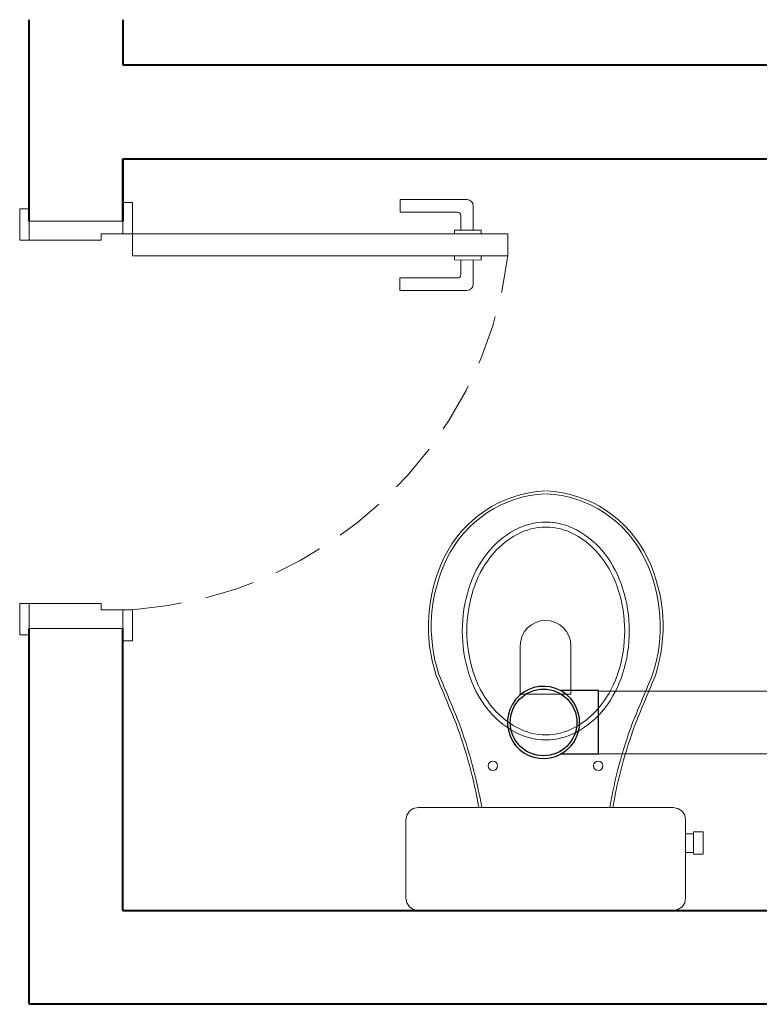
# Model space of a CAD drawing. Header units: millimetres. Extents: x 7756.9 to 7779.8, y 6827.8 to 6848.8.
# Tile 1 of 6: x 7756.9 to 7761.6, y 6840.9 to 6847.1. Entities that reach past the tile are written whole.
import ezdxf

# ---------------------------------------------------------------- set-up
doc = ezdxf.new("R2010")
doc.units = ezdxf.units.MM
doc.header["$MEASUREMENT"] = 0
doc.linetypes.add('HIDDEN2', pattern=[0.47625, 0.3175, -0.15875])
for name, color, linetype, lineweight in [('MB_ALVENARIA', 7, 'Continuous', 40), ('MB_ESQUADRIA', 7, 'Continuous', 5), ('MB_MOBILIÁRIO', 8, 'Continuous', 13), ('TQ-Condutos', 3, 'Continuous', 5)]:
    doc.layers.add(name, color=color, linetype=linetype, lineweight=lineweight)
doc.layers.add('Simbolos', color=5, linetype='Continuous')
doc.layers.add('Simbolos_int', color=2, linetype='Continuous')

msp = doc.modelspace()

# ---------------------------------------------------------------- linework, layer by layer
at = {"layer": 'MB_ALVENARIA'}
for p, q in [((7756.9606, 6845.8514), (7756.9606, 6847.1389)), ((7757.5606, 6847.1389), (7757.5606, 6846.8514)), ((7757.5606, 6846.2514), (7757.5606, 6845.8515))]:
    msp.add_line(p, q, dxfattribs=at)
for points in [[(7757.5606, 6846.8514), (7775.1606, 6846.8514)], [(7757.5606, 6846.2514), (7762.9606, 6846.2514)], [(7757.5606, 6845.8515), (7757.5606, 6846.2514)], [(7756.9606, 6840.8514), (7756.9606, 6840.8514), (7756.9606, 6843.2514)], [(7757.5606, 6841.4514), (7757.5606, 6843.2514)], [(7757.5606, 6841.4514), (7762.9606, 6841.4514)], [(7762.9606, 6840.8514), (7756.9606, 6840.8514)]]:
    msp.add_lwpolyline(points, dxfattribs=at)
at = {"layer": 'MB_ESQUADRIA'}
for p, q in [((7759.3309, 6845.9899), (7759.3308, 6845.9099)), ((7759.3309, 6845.9899), (7759.3308, 6845.9099)), ((7759.7589, 6845.9897), (7759.3309, 6845.9899)), ((7759.7589, 6845.9897), (7759.3309, 6845.9899)), ((7759.7988, 6845.7951), (7759.7988, 6845.9497)), ((7759.7988, 6845.7951), (7759.7988, 6845.9497)), ((7756.9606, 6845.7315), (7756.9606, 6845.8715)), ((7756.9606, 6845.7315), (7756.9606, 6845.8715)), ((7756.9606, 6845.7315), (7756.9606, 6845.8715)), ((7756.9606, 6845.7315), (7756.9606, 6845.8715)), ((7757.5606, 6845.7712), (7757.5606, 6845.8713)), ((7757.5606, 6845.7712), (7757.5606, 6845.8713)), ((7757.5606, 6845.7712), (7757.5606, 6845.8713)), ((7757.5606, 6845.7712), (7757.5606, 6845.8713)), ((7759.3308, 6845.9099), (7759.6988, 6845.9097)), ((7759.3308, 6845.9099), (7759.6988, 6845.9097)), ((7759.7188, 6845.8897), (7759.7188, 6845.7952)), ((7759.7188, 6845.8897), (7759.7188, 6845.7952)), ((7757.5606, 6845.8514), (7756.9606, 6845.8514)), ((7759.6785, 6845.7952), (7759.6785, 6845.7698)), ((7759.849, 6845.7951), (7759.6785, 6845.7952)), ((7759.6785, 6845.7952), (7759.6785, 6845.7698)), ((7759.849, 6845.7951), (7759.6785, 6845.7952)), ((7759.849, 6845.7697), (7759.849, 6845.7951)), ((7759.849, 6845.7697), (7759.849, 6845.7951)), ((7757.4205, 6845.7313), (7756.9606, 6845.7315)), ((7757.4205, 6845.7313), (7756.9606, 6845.7315)), ((7757.4205, 6845.7313), (7756.9606, 6845.7315)), ((7757.4205, 6845.7313), (7756.9606, 6845.7315)), ((7757.4206, 6845.7713), (7757.4205, 6845.7313)), ((7757.4206, 6845.7713), (7757.4205, 6845.7313)), ((7757.4206, 6845.7713), (7757.4205, 6845.7313)), ((7757.4206, 6845.7713), (7757.4205, 6845.7313)), ((7757.4206, 6845.7713), (7757.5606, 6845.7713)), ((7757.4206, 6845.7713), (7757.5606, 6845.7713)), ((7757.4206, 6845.7713), (7757.5606, 6845.7713)), ((7757.4206, 6845.7713), (7757.5606, 6845.7713)), ((7759.6784, 6845.6044), (7759.6784, 6845.6298)), ((7759.6784, 6845.6044), (7759.6784, 6845.6298)), ((7759.8489, 6845.6043), (7759.6784, 6845.6044)), ((7759.8489, 6845.6043), (7759.6784, 6845.6044)), ((7759.7186, 6845.5098), (7759.7187, 6845.6044)), ((7759.7186, 6845.5098), (7759.7187, 6845.6044)), ((7759.7987, 6845.6043), (7759.7986, 6845.4498)), ((7759.7987, 6845.6043), (7759.7986, 6845.4498)), ((7759.8489, 6845.6297), (7759.8489, 6845.6043)), ((7759.8489, 6845.6297), (7759.8489, 6845.6043)), ((7759.3306, 6845.41), (7759.3306, 6845.49)), ((7759.3306, 6845.49), (7759.6986, 6845.4898)), ((7759.3306, 6845.41), (7759.3306, 6845.49)), ((7759.3306, 6845.49), (7759.6986, 6845.4898)), ((7759.7586, 6845.4098), (7759.3306, 6845.41)), ((7759.7586, 6845.4098), (7759.3306, 6845.41)), ((7757.4205, 6843.4113), (7756.9606, 6843.411)), ((7757.4205, 6843.4113), (7756.9606, 6843.411)), ((7756.9606, 6843.411), (7756.9606, 6843.271)), ((7756.9606, 6843.411), (7756.9606, 6843.271)), ((7757.4206, 6843.3713), (7757.4205, 6843.4113)), ((7757.4206, 6843.3713), (7757.4205, 6843.4113)), ((7757.4206, 6843.3713), (7757.5606, 6843.3713)), ((7757.4206, 6843.3713), (7757.5606, 6843.3713)), ((7757.5606, 6843.3714), (7757.5606, 6843.2713)), ((7757.5606, 6843.3714), (7757.5606, 6843.2713))]:
    msp.add_line(p, q, dxfattribs=at)
for points in [[(7756.9606, 6845.7315), (7756.9006, 6845.7315), (7756.9006, 6845.9315), (7756.9606, 6845.9315), (7756.9606, 6845.8715)], [(7756.9606, 6845.7315), (7756.9006, 6845.7315), (7756.9006, 6845.9315), (7756.9606, 6845.9315), (7756.9606, 6845.8715)], [(7756.9606, 6845.7315), (7756.9006, 6845.7315), (7756.9006, 6845.9315), (7756.9606, 6845.9315), (7756.9606, 6845.8715)], [(7756.9606, 6845.7315), (7756.9006, 6845.7315), (7756.9006, 6845.9315), (7756.9606, 6845.9315), (7756.9606, 6845.8715)], [(7757.5606, 6845.8713), (7757.5606, 6845.9712), (7757.6206, 6845.9712), (7757.6206, 6845.7712), (7757.5606, 6845.7712), (7757.5606, 6845.7713)], [(7757.5606, 6845.8713), (7757.5606, 6845.9712), (7757.6206, 6845.9712), (7757.6206, 6845.7712), (7757.5606, 6845.7712), (7757.5606, 6845.7713)], [(7757.5606, 6845.8713), (7757.5606, 6845.9712), (7757.6206, 6845.9712), (7757.6206, 6845.7712), (7757.5606, 6845.7712), (7757.5606, 6845.7713)], [(7757.5606, 6845.8713), (7757.5606, 6845.9712), (7757.6206, 6845.9712), (7757.6206, 6845.7712), (7757.5606, 6845.7712), (7757.5606, 6845.7713)], [(7760.0206, 6845.6312), (7757.6206, 6845.6312), (7757.6206, 6845.7712), (7760.0206, 6845.7712), (7760.0206, 6845.6312)], [(7756.9606, 6843.411), (7756.9006, 6843.411), (7756.9006, 6843.211), (7756.9606, 6843.211), (7756.9606, 6843.271)], [(7756.9606, 6843.411), (7756.9006, 6843.411), (7756.9006, 6843.211), (7756.9606, 6843.211), (7756.9606, 6843.271)], [(7757.5606, 6843.2713), (7757.5606, 6843.1714), (7757.6206, 6843.1714), (7757.6206, 6843.3714), (7757.5606, 6843.3714), (7757.5606, 6843.3713)], [(7757.5606, 6843.2713), (7757.5606, 6843.1714), (7757.6206, 6843.1714), (7757.6206, 6843.3714), (7757.5606, 6843.3714), (7757.5606, 6843.3713)], [(7756.9606, 6843.2514), (7757.5606, 6843.2514)]]:
    msp.add_lwpolyline(points, dxfattribs=at)
for centre, radius, start, end in [((7759.7588, 6845.9497), 0.04, 359.97107, 89.97107), ((7759.7588, 6845.9497), 0.04, 359.97107, 89.97107), ((7759.6988, 6845.8897), 0.02, 359.97107, 89.97107), ((7759.6988, 6845.8897), 0.02, 359.97107, 89.97107), ((7759.6986, 6845.5098), 0.02, 269.97107, 359.97107), ((7759.6986, 6845.5098), 0.02, 269.97107, 359.97107), ((7759.7586, 6845.4498), 0.04, 269.97107, 359.97107), ((7759.7586, 6845.4498), 0.04, 269.97107, 359.97107)]:
    msp.add_arc(centre, radius, start, end, dxfattribs=at)
at = {"layer": 'MB_ESQUADRIA', "linetype": 'HIDDEN2'}
msp.add_arc((7757.4468, 6845.9603), 2.5947, 273.84016, 352.71463, dxfattribs=at)
msp.add_arc((7757.4468, 6845.9603), 2.5947, 273.84016, 352.71463, dxfattribs=at)
at = {"layer": 'MB_MOBILIÁRIO'}
msp.add_line((7761.0752, 6841.4514), (7759.446, 6841.4514), dxfattribs=at)
for points in [[(7760.262, 6842.5394, 0.124451), (7760.4585, 6842.5891), (7760.4585, 6842.5891, 0.105729), (7760.6393, 6842.7432), (7760.6393, 6842.7432, 0.086876), (7760.7531, 6842.9614), (7760.7531, 6842.9614, 0.077041), (7760.7956, 6843.2352), (7760.7956, 6843.2352, 0.077041), (7760.7531, 6843.509), (7760.7531, 6843.509, 0.086876), (7760.6393, 6843.7272), (7760.6393, 6843.7272, 0.105729), (7760.4585, 6843.8813), (7760.4585, 6843.8813, 0.124451), (7760.262, 6843.931), (7760.262, 6843.931, 0.124451), (7760.0655, 6843.8813), (7760.0655, 6843.8813, 0.105729), (7759.8847, 6843.7272), (7759.8847, 6843.7272, 0.086876), (7759.7709, 6843.509), (7759.7709, 6843.509, 0.077041), (7759.7285, 6843.2352), (7759.7285, 6843.2352, 0.077041), (7759.7709, 6842.9614), (7759.7709, 6842.9614, 0.086876), (7759.8847, 6842.7432), (7759.8847, 6842.7432, 0.105729), (7760.0655, 6842.5891), (7760.0655, 6842.5891, 0.124451), (7760.262, 6842.5394), (7760.262, 6842.5394)], [(7760.262, 6842.5719, 0.124451), (7760.4457, 6842.6184), (7760.4457, 6842.6184, 0.105729), (7760.617, 6842.7644), (7760.617, 6842.7644, 0.086876), (7760.7256, 6842.9725), (7760.7256, 6842.9725, 0.077041), (7760.7663, 6843.2352), (7760.7663, 6843.2352, 0.077041), (7760.7256, 6843.4979), (7760.7256, 6843.4979, 0.086876), (7760.617, 6843.706), (7760.617, 6843.706, 0.105729), (7760.4457, 6843.852), (7760.4457, 6843.852, 0.124451), (7760.262, 6843.8985), (7760.262, 6843.8985, 0.124451), (7760.0783, 6843.852), (7760.0783, 6843.852, 0.105729), (7759.907, 6843.706), (7759.907, 6843.706, 0.086876), (7759.7984, 6843.4979), (7759.7984, 6843.4979, 0.077041), (7759.7577, 6843.2352), (7759.7577, 6843.2352, 0.077041), (7759.7984, 6842.9725), (7759.7984, 6842.9725, 0.086876), (7759.907, 6842.7644), (7759.907, 6842.7644, 0.105729), (7760.0783, 6842.6184), (7760.0783, 6842.6184, 0.124451), (7760.262, 6842.5719), (7760.262, 6842.5719)]]:
    msp.add_lwpolyline(points, format="xyb", dxfattribs=at)
for points in [[(7760.0988, 6843.1407), (7760.0988, 6842.8315), (7760.262, 6842.8315)], [(7760.4224, 6843.1407), (7760.4224, 6842.8315), (7760.2592, 6842.8315)], [(7759.446, 6841.4514), (7759.446, 6841.4514), (7759.4145, 6841.4571), (7759.3916, 6841.4743), (7759.3744, 6841.5), (7759.3687, 6841.5315), (7759.3687, 6842.0269), (7759.3687, 6842.0269), (7759.3744, 6842.0584), (7759.3916, 6842.0841), (7759.4145, 6842.1013), (7759.446, 6842.1071), (7760.262, 6842.1071)], [(7759.8526, 6842.1099), (7759.8526, 6842.1099), (7759.8533, 6842.1071)], [(7761.0752, 6841.4514), (7761.0752, 6841.4514), (7761.1067, 6841.4571), (7761.1325, 6841.4743), (7761.1496, 6841.5), (7761.1554, 6841.5315), (7761.1554, 6842.0269), (7761.1554, 6842.0269), (7761.1496, 6842.0584), (7761.1325, 6842.0841), (7761.1067, 6842.1013), (7761.0752, 6842.1071), (7760.262, 6842.1071)], [(7760.6715, 6842.1099), (7760.6715, 6842.1099), (7760.6707, 6842.1071)], [(7761.2069, 6841.9524), (7761.267, 6841.9524), (7761.267, 6841.8809), (7761.267, 6841.8093), (7761.2069, 6841.8093), (7761.2069, 6841.8207), (7761.1554, 6841.8207)], [(7761.2069, 6841.941), (7761.1554, 6841.941)], [(7761.2069, 6841.9524), (7761.2069, 6841.941)], [(7761.2069, 6841.8207), (7761.2069, 6841.941)]]:
    msp.add_lwpolyline(points, dxfattribs=at)
for centre in [(7759.9241, 6842.3748), (7760.597, 6842.3748)]:
    msp.add_circle(centre, 0.0301, dxfattribs=at)
for centre, radius, start, end in [((7760.2952, 6843.3719), 0.7593, 92.79189, 154.23754), ((7760.2952, 6843.3719), 0.7403, 92.79189, 154.23754), ((7760.2288, 6843.3719), 0.7403, 25.76246, 87.20811), ((7760.2288, 6843.3719), 0.7593, 25.76246, 87.20811), ((7760.532, 6843.2639), 1.0195, 154.55417, 197.90961), ((7760.5172, 6843.2648), 0.9868, 154.23754, 198.13298), ((7760.0069, 6843.2648), 0.9868, 341.86702, 25.76246), ((7759.992, 6843.2639), 1.0195, 342.09039, 25.44583), ((7760.2606, 6843.1407), 0.1618, 0, 180), ((7653.0113, 6798.4968), 115.4519, 22.481676, 22.646204), ((7658.7637, 6800.8919), 109.2398, 22.474265, 22.648555), ((7861.7603, 6800.8919), 109.2398, 157.351445, 157.525735), ((7867.5127, 6798.4968), 115.4519, 157.353796, 157.518324), ((7756.8284, 6841.5855), 3.0692, 9.83702, 20.30912), ((7763.6956, 6841.5855), 3.0692, 159.69088, 170.16298), ((7756.8284, 6841.5855), 3.0503, 9.83702, 20.30912), ((7763.6956, 6841.5855), 3.0503, 159.69088, 170.16298)]:
    msp.add_arc(centre, radius, start, end, dxfattribs=at)
at = {"layer": 'Simbolos'}
for p, q in [((7760.5982, 6842.8546), (7760.3568, 6842.8546)), ((7760.5982, 6842.4482), (7760.3568, 6842.4482))]:
    msp.add_line(p, q, dxfattribs=at)
for points in [[(7760.3568, 6842.8546), (7760.3246, 6842.8688), (7760.2906, 6842.8779), (7760.2556, 6842.8818), (7760.2204, 6842.8803), (7760.1859, 6842.8735), (7760.1528, 6842.8615), (7760.1219, 6842.8446), (7760.0939, 6842.8232), (7760.0696, 6842.7977), (7760.0494, 6842.7689), (7760.0338, 6842.7373), (7760.0232, 6842.7038), (7760.0178, 6842.669), (7760.0178, 6842.6337), (7760.0232, 6842.5989), (7760.0338, 6842.5654), (7760.0494, 6842.5338), (7760.0696, 6842.505), (7760.0939, 6842.4795), (7760.1219, 6842.4581), (7760.1528, 6842.4412), (7760.1859, 6842.4292), (7760.2204, 6842.4224), (7760.2556, 6842.4209), (7760.2906, 6842.4248), (7760.3246, 6842.4339), (7760.3568, 6842.4482)], [(7760.3568, 6842.4482), (7760.3803, 6842.4626), (7760.4019, 6842.4798), (7760.4213, 6842.4995), (7760.4382, 6842.5213), (7760.4524, 6842.545), (7760.4636, 6842.5702), (7760.4718, 6842.5966), (7760.4767, 6842.6238), (7760.4784, 6842.6514), (7760.4767, 6842.6789), (7760.4718, 6842.7061), (7760.4636, 6842.7325), (7760.4524, 6842.7577), (7760.4382, 6842.7814), (7760.4213, 6842.8032), (7760.4019, 6842.8229), (7760.3803, 6842.8401), (7760.3568, 6842.8546)]]:
    msp.add_lwpolyline(points, dxfattribs=at)
at = {"layer": 'Simbolos_int'}
msp.add_line((7760.5982, 6842.4482), (7760.5982, 6842.8546), dxfattribs=at)
msp.add_circle((7760.2478, 6842.6514), 0.213, dxfattribs=at)
at = {"layer": 'TQ-Condutos'}
for p, q in [((7760.5982, 6842.8514), (7763.0829, 6842.8514)), ((7760.5982, 6842.4514), (7763.0829, 6842.4514))]:
    msp.add_line(p, q, dxfattribs=at)

doc.saveas('drawing.dxf')
